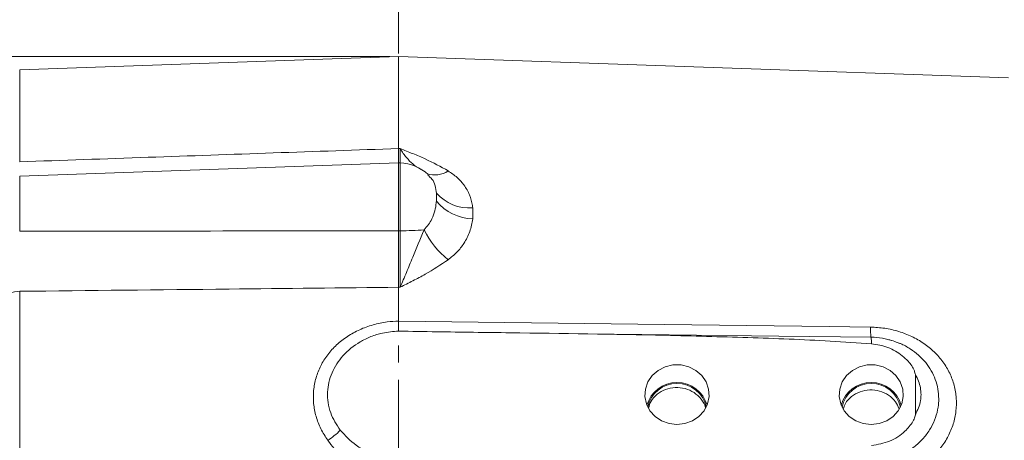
# Model space of a CAD drawing. Header units: inches. Extents: x 0.3 to 33.9, y 0.2 to 21.6.
# Tile 6 of 18: x 6.5 to 12.2, y 11.6 to 14. Entities that reach past the tile are written whole.
import ezdxf

# ---------------------------------------------------------------- set-up
doc = ezdxf.new("R2010")
doc.units = ezdxf.units.IN
doc.header["$MEASUREMENT"] = 0
doc.linetypes.add('CENTERX2', pattern=[0.8, 0.5, -0.1, 0.1, -0.1])
doc.layers.add('SLD-0', color=7, linetype='Continuous', lineweight=15)
doc.styles.add('SLDTEXTSTYLE0', font='TXT', dxfattribs={"width": 0.75})
doc.dimstyles.new('SLDDIMSTYLE0', dxfattribs={"dimtxt": 0.25, "dimasz": 0.13, "dimexe": 0, "dimexo": 0.0625, "dimgap": 0.0625, "dimtad": 0, "dimtih": 1, "dimtoh": 1, "dimrnd": 1e-09, "dimzin": 12, "dimdsep": 46, "dimtxsty": 'SLDTEXTSTYLE0', "dimsah": 1, "dimcen": 0.09, "dimadec": 0, "dimazin": 3, "dimtfac": 1, "dimtofl": 0, "dimtmove": 0, "dimatfit": 3, "dimfxl": 1, "dimfrac": 2, "dimtolj": 1, "dimtzin": 12, "dimarcsym": 0})

# ---------------------------------------------------------------- blocks, each defined once
blk = doc.blocks.new('_D_6')
at = {"layer": 'SLD-0'}
for p, q in [((4.7357, 12.3906), (4.7357, 16.2164)), ((6.2479, 16.1282), (6.1971, 16.1282)), ((6.1971, 16.1282), (6.1971, 15.7313)), ((7.2061, 16.1282), (7.2568, 16.1282)), ((7.2568, 16.1282), (7.2568, 15.7313)), ((4.7357, 16.0914), (6.1083, 16.0914)), ((8.7182, 16.0914), (7.3456, 16.0914)), ((6.1971, 15.7313), (6.2479, 15.7313)), ((7.2568, 15.7313), (7.2061, 15.7313))]:
    blk.add_line(p, q, dxfattribs=at)
for points in [[(4.7357, 16.0914), (4.8657, 16.0714), (4.8657, 16.1114)], [(8.7182, 16.0914), (8.5882, 16.1114), (8.5882, 16.0714)]]:
    blk.add_solid(points, dxfattribs=at)
at = {"layer": 'SLD-0', "char_height": 0.25, "attachment_point": 1, "style": 'SLDTEXTSTYLE0'}
for s, insert in [('3.98', (6.3021, 16.5013, -0.8581)), ('101.2', (6.3113, 16.0536, -0.8581))]:
    blk.add_mtext(s, dxfattribs=dict(at, insert=insert))
blk = doc.blocks.new('_D_7')
at = {"layer": 'SLD-0'}
for p, q in [((6.1437, 13.72), (6.1437, 15.0353)), ((6.1437, 14.9103), (6.9047, 14.9103)), ((7.0442, 14.9471), (6.9934, 14.9471)), ((6.9934, 14.9471), (6.9934, 14.5502)), ((7.8177, 14.9471), (7.8685, 14.9471)), ((7.8685, 14.9471), (7.8685, 14.5502)), ((8.7182, 14.9103), (7.9573, 14.9103)), ((6.9934, 14.5502), (7.0442, 14.5502)), ((7.8685, 14.5502), (7.8177, 14.5502))]:
    blk.add_line(p, q, dxfattribs=at)
for points in [[(6.1437, 14.9103), (6.2737, 14.8903), (6.2737, 14.9303)], [(8.7182, 14.9103), (8.5882, 14.9303), (8.5882, 14.8903)]]:
    blk.add_solid(points, dxfattribs=at)
at = {"layer": 'SLD-0', "char_height": 0.25, "attachment_point": 1, "style": 'SLDTEXTSTYLE0'}
for s, insert in [('2.57', (7.0061, 15.3202, -0.8581)), ('65.4', (7.1077, 14.8725, -0.8581))]:
    blk.add_mtext(s, dxfattribs=dict(at, insert=insert))
blk = doc.blocks.new('_D_8')
at = {"layer": 'SLD-0'}
for p, q in [((13.2862, 12.897), (13.2862, 15.0353)), ((8.7182, 14.9103), (10.3835, 14.9103)), ((10.5231, 14.9471), (10.4723, 14.9471)), ((10.4723, 14.9471), (10.4723, 14.5502)), ((11.4813, 14.9471), (11.5321, 14.9471)), ((11.5321, 14.9471), (11.5321, 14.5502)), ((13.2862, 14.9103), (11.6209, 14.9103)), ((10.4723, 14.5502), (10.5231, 14.5502)), ((11.5321, 14.5502), (11.4813, 14.5502))]:
    blk.add_line(p, q, dxfattribs=at)
for points in [[(8.7182, 14.9103), (8.8482, 14.8903), (8.8482, 14.9303)], [(13.2862, 14.9103), (13.1562, 14.9303), (13.1562, 14.8903)]]:
    blk.add_solid(points, dxfattribs=at)
at = {"layer": 'SLD-0', "char_height": 0.25, "attachment_point": 1, "style": 'SLDTEXTSTYLE0'}
for s, insert in [('4.57', (10.5774, 15.3202, -0.8581)), ('116.0', (10.5866, 14.8725, -0.8581))]:
    blk.add_mtext(s, dxfattribs=dict(at, insert=insert))
blk = doc.blocks.new('_D_9')
at = {"layer": 'SLD-0'}
for p, q in [((14.4262, 12.955), (14.4262, 16.2164)), ((11.0931, 16.1282), (11.0423, 16.1282)), ((11.0423, 16.1282), (11.0423, 15.7313)), ((12.0513, 16.1282), (12.1021, 16.1282)), ((12.1021, 16.1282), (12.1021, 15.7313)), ((8.7182, 16.0914), (10.9535, 16.0914)), ((14.4262, 16.0914), (12.1909, 16.0914)), ((11.0423, 15.7313), (11.0931, 15.7313)), ((12.1021, 15.7313), (12.0513, 15.7313))]:
    blk.add_line(p, q, dxfattribs=at)
for points in [[(8.7182, 16.0914), (8.8482, 16.0714), (8.8482, 16.1114)], [(14.4262, 16.0914), (14.2962, 16.1114), (14.2962, 16.0714)]]:
    blk.add_solid(points, dxfattribs=at)
at = {"layer": 'SLD-0', "char_height": 0.25, "attachment_point": 1, "style": 'SLDTEXTSTYLE0'}
for s, insert in [('5.71', (11.1474, 16.5013, -0.8581)), ('145.0', (11.1566, 16.0536, -0.8581))]:
    blk.add_mtext(s, dxfattribs=dict(at, insert=insert))
blk = doc.blocks.new('_D_10')
at = {"layer": 'SLD-0'}
for p, q in [((4.8015, 12.482), (3.9208, 12.482)), ((4.0458, 12.482), (4.0458, 9.766)), ((3.5667, 9.392), (3.5159, 9.392)), ((3.5159, 9.392), (3.5159, 8.9951)), ((4.5249, 9.392), (4.5757, 9.392)), ((4.5757, 9.392), (4.5757, 8.9951)), ((3.5159, 8.9951), (3.5667, 8.9951)), ((4.5757, 8.9951), (4.5249, 8.9951)), ((4.0458, 6.2283), (4.0458, 8.9443)), ((7.1159, 6.2283), (3.9208, 6.2283))]:
    blk.add_line(p, q, dxfattribs=at)
for points in [[(4.0458, 12.482), (4.0258, 12.352), (4.0658, 12.352)], [(4.0458, 6.2283), (4.0658, 6.3583), (4.0258, 6.3583)]]:
    blk.add_solid(points, dxfattribs=at)
at = {"layer": 'SLD-0', "char_height": 0.25, "attachment_point": 1, "style": 'SLDTEXTSTYLE0'}
for s, insert in [('6.25', (3.621, 9.765, -0.8581)), ('158.8', (3.6302, 9.3174, -0.8581))]:
    blk.add_mtext(s, dxfattribs=dict(at, insert=insert))
blk = doc.blocks.new('_D_11')
at = {"layer": 'SLD-0'}
for p, q in [((8.6682, 13.8079), (2.5035, 13.8079)), ((2.6285, 13.8079), (2.6285, 10.429)), ((2.1494, 10.0549), (2.0986, 10.0549)), ((2.0986, 10.0549), (2.0986, 9.6581)), ((3.1076, 10.0549), (3.1583, 10.0549)), ((3.1583, 10.0549), (3.1583, 9.6581)), ((2.0986, 9.6581), (2.1494, 9.6581)), ((3.1583, 9.6581), (3.1076, 9.6581)), ((2.6285, 6.2283), (2.6285, 9.6073)), ((7.1159, 6.2283), (2.5035, 6.2283))]:
    blk.add_line(p, q, dxfattribs=at)
for points in [[(2.6285, 13.8079), (2.6085, 13.6779), (2.6485, 13.6779)], [(2.6285, 6.2283), (2.6485, 6.3583), (2.6085, 6.3583)]]:
    blk.add_solid(points, dxfattribs=at)
at = {"layer": 'SLD-0', "char_height": 0.25, "attachment_point": 1, "style": 'SLDTEXTSTYLE0'}
for s, insert in [('7.58', (2.2036, 10.428, -0.8581)), ('192.5', (2.2128, 9.9803, -0.8581))]:
    blk.add_mtext(s, dxfattribs=dict(at, insert=insert))

msp = doc.modelspace()

# ---------------------------------------------------------------- linework, layer by layer
at = {"color": 7, "linetype": 'Continuous', "lineweight": 15}
for p, q in [((8.7182, 13.8079), (6.514, 13.731)), ((12.2668, 13.684), (8.7182, 13.8079)), ((8.7182, 13.272), (8.7182, 13.8079)), ((8.7269, 13.2717), (8.7182, 13.272)), ((8.7182, 13.189), (6.514, 13.112)), ((8.7269, 13.1886), (8.7182, 13.189)), ((8.7182, 13.189), (8.7182, 12.7935)), ((8.7269, 12.7935), (8.7182, 12.7935)), ((6.514, 9.0151), (6.514, 12.4408)), ((8.7182, 12.2674), (8.7182, 12.4641)), ((8.7182, 12.4641), (8.7269, 12.464)), ((8.7182, 12.2674), (8.7182, 12.2674)), ((11.725, 11.9556), (11.725, 11.7221))]:
    msp.add_line(p, q, dxfattribs=at)
at = {"color": 8, "linetype": 'Continuous', "lineweight": 15}
for p, q in [((6.514, 13.1946), (6.514, 13.731)), ((8.7269, 13.1886), (8.7269, 12.7935)), ((6.514, 12.7909), (6.514, 13.112))]:
    msp.add_line(p, q, dxfattribs=at)
at = {"color": 7, "linetype": 'Continuous', "lineweight": 15, "flags": 128}
for points in [[(11.464, 12.2321), (11.2242, 12.2352), (10.2648, 12.2476), (8.7182, 12.2674)], [(11.4671, 12.1729), (10.93, 12.1797), (9.654, 12.1958)], [(10.3382, 11.6646), (10.3846, 11.67), (10.4282, 11.6861), (10.466, 11.7118), (10.4959, 11.7455), (10.5158, 11.785), (10.5246, 11.8279), (10.5216, 11.8715), (10.5072, 11.9131), (10.4821, 11.95), (10.448, 11.9799), (10.4069, 12.001), (10.3616, 12.0118), (10.3148, 12.0118), (10.2695, 12.001), (10.2285, 11.9799), (10.1943, 11.95), (10.1693, 11.9131), (10.1548, 11.8715), (10.1519, 11.8279), (10.1606, 11.785), (10.1806, 11.7455), (10.2104, 11.7118), (10.2483, 11.6861), (10.2918, 11.67), (10.3382, 11.6646)], [(11.4682, 11.6646), (11.5146, 11.67), (11.5582, 11.6861), (11.596, 11.7118), (11.6259, 11.7455), (11.6458, 11.785), (11.6546, 11.8279), (11.6516, 11.8715), (11.6372, 11.9131), (11.6121, 11.95), (11.578, 11.9799), (11.5369, 12.001), (11.4916, 12.0118), (11.4448, 12.0118), (11.3995, 12.001), (11.3585, 11.9799), (11.3243, 11.95), (11.2993, 11.9131), (11.2848, 11.8715), (11.2819, 11.8279), (11.2906, 11.785), (11.3106, 11.7455), (11.3404, 11.7118), (11.3783, 11.6861), (11.4218, 11.67), (11.4682, 11.6646)]]:
    msp.add_lwpolyline(points, dxfattribs=at)
at = {"color": 7, "linetype": 'Continuous', "lineweight": 15}
for centre, radius, start, end in [((8.7182, 12.9388), 0.25, 46.6903, 88), ((9.1301, 13.1849), 0.2586, 222.1195, 274.3397), ((9.1597, 13.1521), 0.2895, 220.0986, 268.0042), ((8.7255, 14.9357), 2.1423, 270.0386, 273.7856), ((9.327, 13.026), 0.5134, 206.346, 231.4321), ((6.5165, 12.2515), 0.1893, 90.7382, 109.3568), ((10.3382, 11.7296), 0.181, 15.2306, 164.7694), ((10.3382, 11.7308), 0.1737, 11.935, 168.065), ((11.4682, 11.7296), 0.181, 15.2306, 164.7694), ((11.4682, 11.7308), 0.1737, 11.9351, 168.0649), ((8.0864, 11.9178), 0.4092, 302.5509, 315.6641)]:
    msp.add_arc(centre, radius, start, end, dxfattribs=at)
at = {"color": 8, "linetype": 'Continuous', "lineweight": 15}
for centre, radius, start, end in [((8.9305, 13.252), 0.134, 249.3186, 304.7607), ((11.7875, 12.2168), 0.3238, 177.2846, 187.8447), ((11.3021, 12.1436), 0.1676, 357.0888, 10.0721)]:
    msp.add_arc(centre, radius, start, end, dxfattribs=at)
at = {"color": 7, "linetype": 'Continuous', "lineweight": 15}
msp.add_ellipse((8.7224, 11.8461), major_axis=(0.4929, 0.0872), ratio=0.962793, start_param=3.561487, end_param=4.53521, dxfattribs=at)
for points, knots in [([(8.7182, 13.272), (8.2324, 13.255), (7.4977, 13.2292), (6.763, 13.2033), (6.514, 13.1946)], [0, 0, 0, 0, 0.661168, 1, 1, 1, 1]), ([(8.7182, 13.272), (8.7182, 13.2571), (8.7182, 13.227), (8.7182, 13.198), (8.7182, 13.1904), (8.7182, 13.1866)], [0, 0, 0, 0, 0.329952, 0.67005, 1, 1, 1, 1]), ([(9.0069, 13.1419), (8.9636, 13.166), (8.8981, 13.2023), (8.8017, 13.2424), (8.7522, 13.262), (8.7272, 13.2716), (8.7269, 13.2717)], [0, 0, 0, 0, 0.493398, 0.745029, 0.997453, 1, 1, 1, 1]), ([(9.1496, 12.9271), (9.1491, 12.9316), (9.146, 12.9571), (9.1333, 13.003), (9.1026, 13.0576), (9.0605, 13.1049), (9.025, 13.1294), (9.0069, 13.1419)], [0, 0, 0, 0, 0.054789, 0.306863, 0.566571, 0.779999, 1, 1, 1, 1]), ([(8.9383, 12.9657), (8.938, 12.9622), (8.9365, 12.944), (8.9304, 12.9092), (8.9128, 12.8535), (8.884, 12.8187), (8.8669, 12.7981)], [0, 0, 0, 0, 0.061603, 0.328468, 0.601193, 1, 1, 1, 1]), ([(9.1496, 12.8628), (9.1505, 12.8736), (9.1522, 12.8952), (9.1505, 12.9165), (9.1496, 12.9271)], [0, 0, 0, 0, 0.5, 1, 1, 1, 1]), ([(9.0069, 12.6246), (9.0245, 12.6388), (9.0601, 12.6677), (9.1033, 12.7234), (9.137, 12.7894), (9.1454, 12.838), (9.1496, 12.8628)], [0, 0, 0, 0, 0.21336, 0.43352, 0.711269, 1, 1, 1, 1]), ([(8.7182, 12.7935), (8.329, 12.7928), (7.5943, 12.7915), (6.8596, 12.7911), (6.514, 12.7909)], [0, 0, 0, 0, 0.529676, 1, 1, 1, 1]), ([(8.7182, 12.7935), (8.7182, 12.765), (8.7182, 12.7071), (8.7182, 12.6217), (8.7182, 12.5386), (8.7182, 12.4892), (8.7182, 12.4641)], [0, 0, 0, 0, 0.246215, 0.500001, 0.746214, 1, 1, 1, 1]), ([(8.8669, 12.7981), (8.8444, 12.7445), (8.8091, 12.6602), (8.7636, 12.5487), (8.7394, 12.4919), (8.727, 12.4642), (8.7269, 12.464)], [0, 0, 0, 0, 0.458943, 0.721865, 0.99767, 1, 1, 1, 1]), ([(8.7269, 12.7935), (8.7271, 12.7658), (8.7274, 12.7095), (8.7275, 12.6249), (8.7274, 12.5408), (8.7271, 12.4899), (8.7269, 12.464)], [0, 0, 0, 0, 0.239385, 0.485722, 0.738731, 1, 1, 1, 1]), ([(8.7269, 12.464), (8.7272, 12.4641), (8.7522, 12.4767), (8.8017, 12.5017), (8.8981, 12.5522), (8.9636, 12.5957), (9.0069, 12.6246)], [0, 0, 0, 0, 0.002547, 0.254971, 0.506602, 1, 1, 1, 1]), ([(6.514, 12.4408), (6.92, 12.4451), (7.6547, 12.4527), (8.3895, 12.4606), (8.7182, 12.4641)], [0, 0, 0, 0, 0.55255, 1, 1, 1, 1]), ([(8.7182, 12.2674), (8.6961, 12.2663), (8.646, 12.2636), (8.5694, 12.2472), (8.4912, 12.2189), (8.4197, 12.1794), (8.3567, 12.1304), (8.3043, 12.0725), (8.2636, 12.0078), (8.236, 11.9374), (8.2218, 11.8634), (8.2219, 11.7875), (8.2361, 11.7121), (8.2635, 11.639), (8.2922, 11.595), (8.3066, 11.5729)], [0, 0, 0, 0, 0.063203, 0.143144, 0.223081, 0.302355, 0.381619, 0.459397, 0.53716, 0.614037, 0.690903, 0.767944, 0.844988, 0.922487, 1, 1, 1, 1]), ([(8.7182, 12.2674), (8.7182, 12.2565), (8.7183, 12.2345), (8.7183, 12.2159), (8.7183, 12.2109), (8.7183, 12.209)], [0, 0, 0, 0, 0.381475, 0.762946, 1, 1, 1, 1]), ([(8.3791, 11.6319), (8.3579, 11.6645), (8.3251, 11.7147), (8.3069, 11.7923), (8.3025, 11.8715), (8.3253, 11.9683), (8.3914, 12.0707), (8.475, 12.1389), (8.5564, 12.1782), (8.6316, 12.2022), (8.6868, 12.2065), (8.7183, 12.209)], [0, 0, 0, 0, 0.1399507, 0.215666, 0.2913662, 0.4326334, 0.5748748, 0.7273899, 0.8092192, 0.8910564, 1, 1, 1, 1]), ([(8.7183, 12.209), (8.7925, 12.2077), (9.0092, 12.2037), (9.2259, 12.2011), (9.3684, 12.1993)], [0, 0, 0, 0, 0.342434, 1, 1, 1, 1]), ([(11.464, 11.3346), (11.4837, 11.335), (11.5314, 11.336), (11.606, 11.3503), (11.6848, 11.3782), (11.7574, 11.4186), (11.8217, 11.4693), (11.8756, 11.5293), (11.9179, 11.596), (11.9474, 11.6679), (11.9636, 11.7428), (11.9653, 11.8187), (11.9532, 11.8935), (11.9268, 11.9647), (11.8875, 12.0306), (11.8362, 12.089), (11.7749, 12.1389), (11.705, 12.179), (11.6285, 12.2086), (11.5474, 12.2276), (11.4918, 12.2306), (11.464, 12.2321)], [0, 0, 0, 0, 0.038378, 0.09291, 0.14744, 0.201566, 0.255685, 0.308751, 0.361806, 0.414177, 0.466541, 0.51909, 0.571642, 0.624715, 0.677797, 0.731116, 0.784444, 0.838115, 0.891792, 0.945895, 1, 1, 1, 1]), ([(11.4695, 12.1351), (11.3897, 12.1405), (11.1503, 12.157), (10.7504, 12.1716), (10.1299, 12.1892), (9.6691, 12.1953), (9.3684, 12.1993)], [0, 0, 0, 0, 0.114166, 0.342488, 0.570881, 1, 1, 1, 1]), ([(11.6298, 12.1383), (11.6188, 12.143), (11.588, 12.1565), (11.5334, 12.1676), (11.4895, 12.1742), (11.4675, 12.1728), (11.467, 12.1728)], [0, 0, 0, 0, 0.213273, 0.604076, 0.992379, 1, 1, 1, 1]), ([(11.5855, 12.1544), (11.5823, 12.1557), (11.576, 12.1583), (11.5691, 12.1589), (11.5656, 12.1592)], [0, 0, 0, 0, 0.504108, 1, 1, 1, 1]), ([(11.725, 11.9556), (11.7233, 11.9629), (11.7165, 11.9916), (11.6792, 12.042), (11.6121, 12.0966), (11.535, 12.127), (11.486, 12.133), (11.4695, 12.1351)], [0, 0, 0, 0, 0.070467, 0.277117, 0.563291, 0.852377, 1, 1, 1, 1]), ([(11.725, 11.9556), (11.7316, 11.9432), (11.7508, 11.9066), (11.7598, 11.8538), (11.7552, 11.7863), (11.7376, 11.7489), (11.725, 11.7221)], [0, 0, 0, 0, 0.1693715, 0.5001378, 0.6420923, 1, 1, 1, 1]), ([(10.5035, 11.7631), (10.5035, 11.7636), (10.5013, 11.7818), (10.4795, 11.8143), (10.4395, 11.8531), (10.3859, 11.8768), (10.3276, 11.8833), (10.2703, 11.8719), (10.2211, 11.8436), (10.1856, 11.805), (10.1765, 11.7741), (10.1725, 11.7606)], [0, 0, 0, 0, 0.003081, 0.13109, 0.259145, 0.387161, 0.515039, 0.64293, 0.771116, 0.899571, 1, 1, 1, 1]), ([(11.6295, 11.7573), (11.6236, 11.7712), (11.6105, 11.8018), (11.5701, 11.838), (11.5176, 11.8623), (11.4592, 11.8692), (11.4017, 11.8583), (11.3523, 11.8303), (11.3178, 11.7941), (11.3089, 11.7656), (11.3054, 11.7544)], [0, 0, 0, 0, 0.110539, 0.244207, 0.37784, 0.511323, 0.644808, 0.778602, 0.912691, 1, 1, 1, 1]), ([(11.4695, 11.5427), (11.5056, 11.5489), (11.5776, 11.5613), (11.6608, 11.6158), (11.7044, 11.6699), (11.722, 11.7044), (11.7243, 11.718), (11.725, 11.7221)], [0, 0, 0, 0, 0.322606, 0.642638, 0.869131, 0.960935, 1, 1, 1, 1]), ([(8.7183, 11.4641), (8.6789, 11.4679), (8.6155, 11.4742), (8.5336, 11.5064), (8.4534, 11.5514), (8.4081, 11.6005), (8.3791, 11.6319)], [0, 0, 0, 0, 0.297419, 0.479519, 0.666966, 1, 1, 1, 1])]:
    msp.add_open_spline(points, degree=3, knots=knots, dxfattribs=at)
at = {"color": 8, "linetype": 'Continuous', "lineweight": 15}
for points, knots in [([(8.7269, 13.2717), (8.727, 13.2715), (8.7394, 13.2521), (8.7636, 13.2186), (8.8022, 13.1775), (8.8302, 13.1613), (8.8453, 13.1526)], [0, 0, 0, 0, 0.00274, 0.326995, 0.636103, 1, 1, 1, 1]), ([(8.7269, 13.2717), (8.7269, 13.2707), (8.7271, 13.2543), (8.7274, 13.226), (8.7275, 13.1986), (8.7274, 13.1848), (8.7272, 13.1862), (8.7272, 13.1866)], [0, 0, 0, 0, 0.016587, 0.293813, 0.579092, 0.864212, 1, 1, 1, 1]), ([(8.8879, 13.1179), (8.8968, 13.1102), (8.9181, 13.0918), (8.932, 13.0559), (8.9362, 13.0264), (8.9383, 13.0115)], [0, 0, 0, 0, 0.263904, 0.62641, 1, 1, 1, 1]), ([(11.4669, 11.4521), (11.4696, 11.4521), (11.4957, 11.452), (11.5451, 11.4568), (11.6127, 11.4749), (11.6756, 11.5044), (11.7319, 11.5436), (11.7797, 11.5916), (11.8175, 11.6457), (11.844, 11.7045), (11.8582, 11.7613), (11.8638, 11.8365), (11.8475, 11.9284), (11.7896, 12.0303), (11.7129, 12.0965), (11.6561, 12.1298), (11.6327, 12.1379), (11.63, 12.1388)], [0, 0, 0, 0, 0.007676, 0.074259, 0.140841, 0.206971, 0.273099, 0.338682, 0.404256, 0.467374, 0.530484, 0.580261, 0.696081, 0.810539, 0.928881, 0.991938, 1, 1, 1, 1])]:
    msp.add_open_spline(points, degree=3, knots=knots, dxfattribs=at)
at = {"color": 7, "linetype": 'Continuous', "lineweight": 15}
msp.add_open_spline([(8.9383, 13.0115), (8.9387, 13.0041), (8.9396, 12.9893), (8.9387, 12.9735), (8.9383, 12.9657)], degree=3, dxfattribs=at)
at = {"layer": 'SLD-0', "linetype": 'CENTERX2', "lineweight": 0}
msp.add_line((8.7182, 17.5257), (8.7182, 3.6265), dxfattribs=at)

# ---------------------------------------------------------------- dimensions: what is measured, and where the dimension line sits
at = {"layer": 'SLD-0'}
for base, p2, picture, middle in [((4.7357, 16.0914), (4.7357, 12.3406), '_D_6', (6.727, 16.0914)), ((6.1437, 14.9103), (6.1437, 13.67), '_D_7', (7.431, 14.9103)), ((13.2862, 14.9103), (13.2862, 12.847), '_D_8', (11.0022, 14.9103)), ((14.4262, 16.0914), (14.4262, 12.905), '_D_9', (11.5722, 16.0914))]:
    dim = msp.add_linear_dim(base=base, p1=(8.7182, 17.5257), p2=p2, dimstyle='SLDDIMSTYLE0', dxfattribs=at)
    dim.commit()
    dim.dimension.update_dxf_attribs({"geometry": picture, "text_midpoint": middle, "dimtype": 160})
for base, p1, picture, middle in [((2.6285, 6.2283), (8.7182, 13.8079), '_D_11', (2.6285, 10.0181)), ((4.0458, 6.2283), (4.8515, 12.482), '_D_10', (4.0458, 9.3552))]:
    dim = msp.add_linear_dim(base=base, p1=p1, p2=(7.1659, 6.2283), angle=90, dimstyle='SLDDIMSTYLE0', dxfattribs=at)
    dim.commit()
    dim.dimension.update_dxf_attribs({"geometry": picture, "text_midpoint": middle, "dimtype": 160})

doc.saveas('drawing.dxf')
